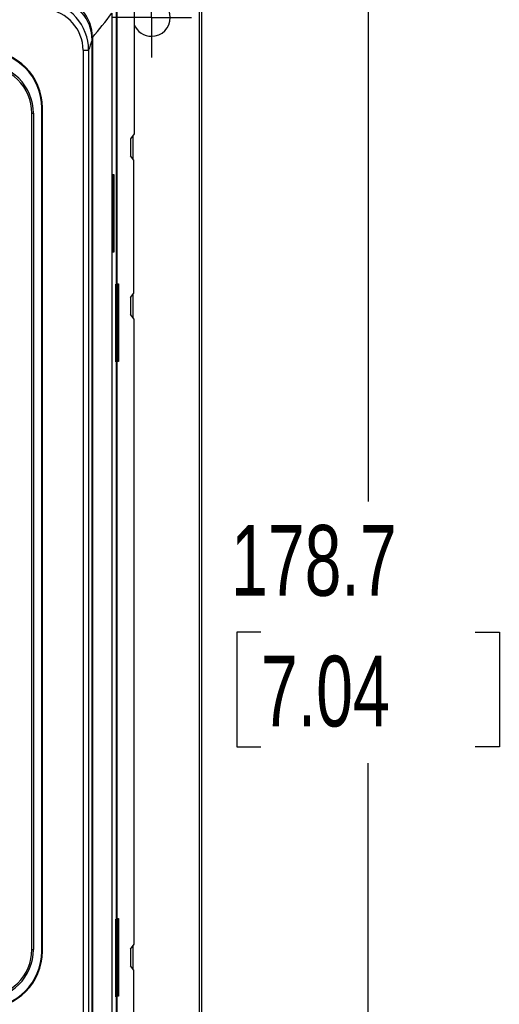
# Model space of a CAD drawing. Header units: millimetres. Extents: x 0 to 1118, y 0 to 864.
# Tile 9 of 42: x 200 to 258, y 244 to 362. Entities that reach past the tile are written whole.
import ezdxf

# ---------------------------------------------------------------- set-up
doc = ezdxf.new("R2010")
doc.units = ezdxf.units.MM
doc.header["$LTSCALE"] = 4
doc.linetypes.add('CENTERX2', pattern=[20.32, 12.7, -2.54, 2.54, -2.54])
doc.layers.add('CENTER', color=40, linetype='CENTERX2')
doc.layers.add('DIMENSIONS', color=140, linetype='Continuous', lineweight=25)
doc.styles.add('SLDTEXTSTYLE0', font='TXT', dxfattribs={"width": 0.7})
doc.dimstyles.new('SLDDIMSTYLE1', dxfattribs={"dimtxt": 8.632031, "dimasz": 13.208, "dimexe": 0, "dimexo": 0.0625, "dimgap": 2.158008, "dimtad": 0, "dimtih": 1, "dimtoh": 1, "dimlfac": 1, "dimrnd": 1e-09, "dimzin": 12, "dimdsep": 46, "dimtxsty": 'SLDTEXTSTYLE0', "dimsah": 1, "dimcen": 0.09, "dimadec": 0, "dimazin": 3, "dimtfac": 1, "dimtofl": 0, "dimtmove": 0, "dimatfit": 3, "dimfxl": 0, "dimfrac": 2, "dimtolj": 1, "dimtzin": 12, "dimarcsym": 0})

# ---------------------------------------------------------------- blocks, each defined once
blk = doc.blocks.new('_D_1')
at = {"layer": 'DIMENSIONS'}
for p, q in [((200.17, 377.86), (254.56, 377.86)), ((241.86, 377.86), (241.86, 304.16)), ((229.04, 288.51), (226.14, 288.51)), ((226.14, 288.51), (226.14, 274.79)), ((254.69, 288.51), (257.59, 288.51)), ((257.59, 288.51), (257.59, 274.79)), ((226.14, 274.79), (229.04, 274.79)), ((257.59, 274.79), (254.69, 274.79)), ((241.86, 199.16), (241.86, 272.86)), ((200.17, 199.16), (254.56, 199.16))]:
    blk.add_line(p, q, dxfattribs=at)
for points in [[(241.86, 377.86), (239.83, 364.65), (243.89, 364.65)], [(241.86, 199.16), (243.89, 212.37), (239.83, 212.37)]]:
    blk.add_solid(points, dxfattribs=at)
at = {"layer": 'DIMENSIONS', "char_height": 8.467, "attachment_point": 1, "style": 'SLDTEXTSTYLE0'}
for s, insert in [('178.7', (225.45, 301.35)), ('7.04', (229.04, 285.7))]:
    blk.add_mtext(s, dxfattribs=dict(at, insert=insert))
blk = doc.blocks.new('SW_CENTERMARKSYMBOL_3')
at = {"layer": 'CENTER', "color": 0}
for p, q in [((0, 2.54), (0, 4.79)), ((0, 0), (0, 2.54)), ((-2.54, 0), (-4.79, 0)), ((0, 0), (-2.54, 0)), ((0, 0), (0, -2.54)), ((0, 0), (2.54, 0)), ((2.54, 0), (4.79, 0)), ((0, -2.54), (0, -4.79))]:
    blk.add_line(p, q, dxfattribs=at)

msp = doc.modelspace()

# ---------------------------------------------------------------- linework, layer by layer
for p, q in [((213.849, 368.177), (213.849, 348.177)), ((221.629, 366.526), (221.629, 210.726)), ((221.929, 366.526), (221.929, 210.726)), ((211.749, 330.177), (211.749, 364.014)), ((211.754, 364.083), (211.754, 213.071)), ((211.18, 362.648), (211.18, 214.385)), ((208.85, 359.709), (208.85, 218.014)), ((208.811, 218.001), (208.811, 359.422)), ((207.738, 358.201), (207.738, 219.414)), ((208.39, 358.2), (208.39, 219.414)), ((201.591, 250.512), (201.591, 350.658)), ((201.591, 350.658), (201.784, 350.658)), ((201.784, 350.658), (201.784, 250.512)), ((202.78, 250.313), (202.78, 351.313)), ((202.866, 351.313), (202.78, 351.313)), ((202.866, 250.313), (202.866, 351.313)), ((213.849, 348.177), (213.409, 347.59)), ((213.722, 345.159), (213.722, 348.007)), ((213.404, 347.39), (213.404, 345.776)), ((213.796, 345.059), (213.409, 345.576)), ((213.796, 329.107), (213.796, 345.059)), ((211.277, 343.319), (211.395, 343.319)), ((211.277, 334.019), (211.277, 343.319)), ((211.395, 343.319), (211.395, 343.058)), ((211.277, 343.062), (211.45, 343.056)), ((211.45, 334.296), (211.45, 343.056)), ((211.277, 334.29), (211.45, 334.296)), ((211.395, 334.019), (211.277, 334.019)), ((211.395, 334.294), (211.395, 334.019)), ((211.644, 330.177), (211.749, 330.177)), ((211.644, 320.877), (211.644, 330.177)), ((211.859, 330.235), (211.977, 330.235)), ((211.859, 320.935), (211.859, 330.235)), ((211.977, 330.235), (211.977, 320.935)), ((213.409, 328.59), (213.796, 329.107)), ((213.722, 326.159), (213.722, 329.007)), ((213.404, 328.39), (213.404, 326.776)), ((213.849, 325.989), (213.409, 326.576)), ((213.849, 251.164), (213.849, 325.989)), ((211.749, 320.877), (211.644, 320.877)), ((211.749, 254.177), (211.749, 320.877)), ((211.977, 320.935), (211.859, 320.935)), ((211.644, 254.177), (211.749, 254.177)), ((211.644, 244.877), (211.644, 254.177)), ((211.859, 254.238), (211.977, 254.238)), ((211.859, 244.938), (211.859, 254.238)), ((211.977, 254.238), (211.977, 244.938)), ((213.409, 250.577), (213.849, 251.164)), ((201.591, 250.512), (201.784, 250.512)), ((202.866, 250.313), (202.78, 250.313)), ((213.404, 250.377), (213.404, 248.763)), ((213.722, 248.146), (213.722, 250.995)), ((213.796, 248.047), (213.409, 248.564)), ((213.796, 232.094), (213.796, 248.047)), ((211.749, 244.877), (211.644, 244.877)), ((211.749, 213.002), (211.749, 244.877)), ((211.977, 244.938), (211.859, 244.938))]:
    msp.add_line(p, q)
at = {"flags": 128}
msp.add_lwpolyline([(207.738, 358.201), (207.997, 358.201), (208.204, 358.201), (208.338, 358.2), (208.39, 358.2)], dxfattribs=at)
for centre, radius, start, end in [((203.81, 359.422), 5.001, 359.99469, 81.75933), ((203.851, 359.709), 4.999, 359.99793, 81.99367), ((215.929, 362.126), 2.25, 270, 90), ((202.424, 358.18), 5.966, 0.19093, 82.70262), ((202.77, 358.174), 4.968, 0.30615, 83.28129), ((156.916, 403.283), 67.792, 320.00244, 323.17229), ((215.929, 362.126), 2.25, 202.42231, 270), ((217.23, 355.836), 9.151, 156.93333, 165.02816), ((196.026, 351.304), 6.753, 0.07332, 89.97018), ((196.027, 351.304), 6.839, 0.07016, 89.94469), ((195.899, 350.648), 5.885, 0.09953, 90.96508), ((195.962, 350.645), 5.63, 0.12959, 91.24911), ((215.476, 347.438), 2.072, 175.7869, 181.31698), ((215.476, 345.729), 2.072, 178.68302, 184.2131), ((215.476, 328.438), 2.072, 175.7869, 181.31698), ((215.476, 326.729), 2.072, 178.68302, 184.2131), ((195.901, 250.52), 5.883, 269.01038, 359.92501), ((195.962, 250.525), 5.63, 268.75051, 359.87079), ((196.026, 250.322), 6.754, 270.03628, 359.92023), ((196.027, 250.321), 6.839, 270.05525, 359.92991), ((215.476, 250.425), 2.072, 175.7869, 181.31698), ((215.476, 248.716), 2.072, 178.68302, 184.2131)]:
    msp.add_arc(centre, radius, start, end)

# ---------------------------------------------------------------- block references
at = {"layer": 'CENTER'}
msp.add_blockref('SW_CENTERMARKSYMBOL_3', (215.929, 362.126), dxfattribs=at)

# ---------------------------------------------------------------- dimensions: what is measured, and where the dimension line sits
at = {"layer": 'DIMENSIONS'}
dim = msp.add_linear_dim(base=(241.862, 199.157), p1=(195.095, 377.859), p2=(195.095, 199.157), angle=90, dimstyle='SLDDIMSTYLE1', dxfattribs=at)
dim.commit()
dim.dimension.update_dxf_attribs({"geometry": '_D_1', "text_midpoint": (241.862, 288.508), "dimtype": 160})

doc.saveas('drawing.dxf')
